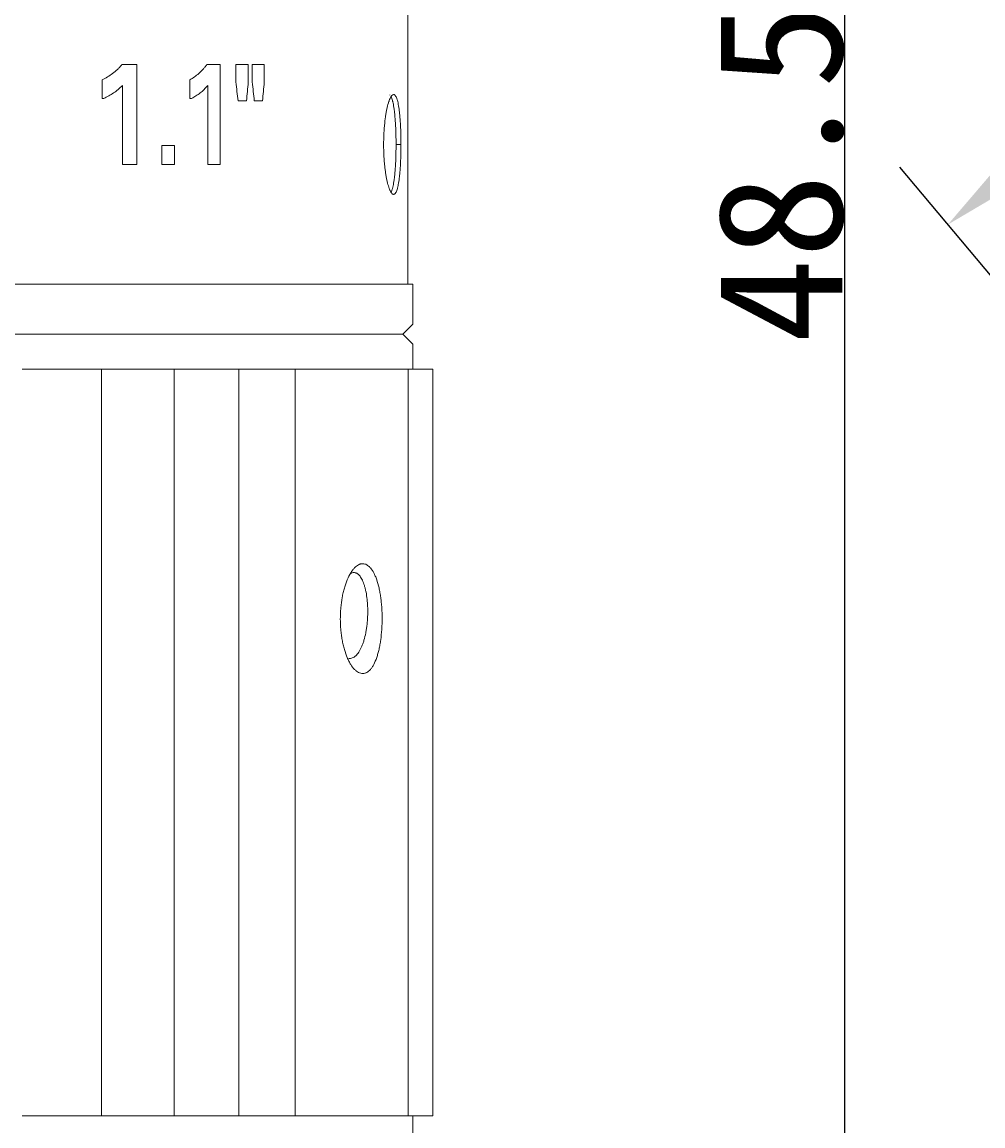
# Model space of a CAD drawing. Header units: millimetres. Extents: x 2789 to 5289, y -3142 to -1142.
# Tile 9 of 21: x 3767 to 4152, y -2693 to -2251. Entities that reach past the tile are written whole.
import ezdxf

# ---------------------------------------------------------------- set-up
doc = ezdxf.new("R2010")
doc.units = ezdxf.units.MM
doc.layers.add('標注線', color=7, linetype='Continuous')
doc.styles.get("Standard").update_dxf_attribs({"font": 'simsun.ttc'})
doc.dimstyles.new('ISO-25', dxfattribs={"dimtxt": 2.5, "dimasz": 40, "dimexe": 30, "dimexo": 0.625, "dimtad": 1, "dimdec": 4, "dimdsep": 46, "dimlunit": 6, "dimtxsty": 'Standard', "dimcen": 2.5, "dimadec": 0, "dimazin": 0, "dimtfac": 1, "dimtdec": 4, "dimtmove": 0, "dimatfit": 3, "dimfxl": 1, "dimtolj": 1, "dimtzin": 0, "dimarcsym": 0})

# ---------------------------------------------------------------- blocks, each defined once
blk = doc.blocks.new('*D49')
at = {"layer": 'Defpoints', "color": 0}
for p in [(3785.6, -1809.18), (4096.74, -1809.18), (3785.6, -2780.36)]:
    blk.add_point(p, dxfattribs=at)
at = {"layer": '標注線', "color": 0, "lineweight": -2}
for p, q in [((3786.23, -1809.18), (4126.74, -1809.18)), ((4096.74, -2740.36), (4096.74, -1849.18)), ((3786.23, -2780.36), (4126.74, -2780.36))]:
    blk.add_line(p, q, dxfattribs=at)
at = {"layer": '標注線', "color": 0}
for points in [[(4103.4, -1849.18), (4090.07, -1849.18), (4096.74, -1809.18)], [(4090.07, -2740.36), (4103.4, -2740.36), (4096.74, -2780.36)]]:
    blk.add_solid(points, dxfattribs=at)
at = {"layer": '標注線', "color": 0, "insert": (4071.11, -2294.77), "char_height": 2.5, "attachment_point": 5, "rotation": 90}
blk.add_mtext('{{\\H20x;48.56}}', dxfattribs=at)
blk = doc.blocks.new('*D52')
at = {"color": 0, "lineweight": -2}
for p, q in [((4790.08, -2362.65), (4486.4, -2000.73)), ((4475.04, -2049.42), (4168.63, -2306.54)), ((4422.38, -2671.18), (4118.7, -2309.27))]:
    blk.add_line(p, q, dxfattribs=at)
at = {"color": 0}
for points in [[(4479.33, -2054.53), (4470.76, -2044.32), (4505.69, -2023.71)], [(4164.34, -2301.43), (4172.91, -2311.65), (4137.98, -2332.25)]]:
    blk.add_solid(points, dxfattribs=at)
at = {"layer": 'Defpoints', "color": 0}
for p in [(4137.98, -2332.25), (4790.49, -2363.12), (4422.78, -2671.66)]:
    blk.add_point(p, dxfattribs=at)
at = {"color": 0, "insert": (4305.06, -2158.6), "char_height": 2.5, "attachment_point": 5, "rotation": 40}
blk.add_mtext('\\A1;{{\\H20x;24}}', dxfattribs=at)

msp = doc.modelspace()

# ---------------------------------------------------------------- linework, layer by layer
at = {"lineweight": 18}
for p, q in [((3921.58515, -2356.15503), (3921.58515, -2172.15503)), ((3806.99468, -2268.15503), (3807.6899, -2268.15503)), ((3813.04633, -2268.15503), (3807.6899, -2268.15503)), ((3813.04633, -2308.15503), (3813.04633, -2268.15503)), ((3841.03318, -2268.15503), (3841.81893, -2268.15503)), ((3846.41415, -2268.15503), (3841.81893, -2268.15503)), ((3846.41415, -2308.15503), (3846.41415, -2268.15503)), ((3852.68673, -2268.15503), (3853.50348, -2268.15503)), ((3852.68673, -2268.15503), (3852.68673, -2275.11882)), ((3857.65779, -2268.15503), (3853.50348, -2268.15503)), ((3857.65779, -2275.11882), (3857.65779, -2268.15503)), ((3859.26005, -2268.15503), (3860.09429, -2268.15503)), ((3859.26005, -2268.15503), (3859.26005, -2275.11882)), ((3864.03055, -2268.15503), (3860.09429, -2268.15503)), ((3864.03055, -2275.11882), (3864.03055, -2268.15503)), ((3799.0558, -2274.25531), (3799.0558, -2281.69263)), ((3807.18488, -2276.53943), (3807.18488, -2308.15503)), ((3834.172, -2274.25531), (3834.172, -2281.69263)), ((3841.38421, -2276.53943), (3841.38421, -2308.15503)), ((3799.0558, -2281.69263), (3799.72991, -2281.69263)), ((3834.172, -2281.69263), (3834.93951, -2281.69263)), ((3914.41639, -2280.38463), (3914.32297, -2280.30685)), ((3853.54072, -2282.66756), (3854.35974, -2282.66756)), ((3854.35974, -2282.66756), (3856.91543, -2282.66756)), ((3860.04531, -2282.66756), (3860.88163, -2282.66756)), ((3860.88163, -2282.66756), (3863.35243, -2282.66756)), ((3822.9463, -2300.52272), (3823.68394, -2300.52272)), ((3822.9463, -2300.52272), (3822.9463, -2308.15503)), ((3828.11491, -2300.52272), (3823.68394, -2300.52272)), ((3828.11491, -2308.15503), (3828.11491, -2300.52272)), ((3807.18488, -2308.15503), (3813.04633, -2308.15503)), ((3822.9463, -2308.15503), (3823.68394, -2308.15503)), ((3823.68394, -2308.15503), (3828.11491, -2308.15503)), ((3841.38421, -2308.15503), (3846.41415, -2308.15503)), ((3923.60468, -2356.15503), (3356.60468, -2356.15503)), ((3923.60468, -2372.15503), (3923.60468, -2356.15503)), ((3919.60468, -2376.15503), (3923.60468, -2372.15503)), ((3209.45571, -2376.15503), (3919.60468, -2376.15503)), ((3358.60468, -2376.15503), (3919.60468, -2376.15503)), ((3923.60468, -2380.15503), (3919.60468, -2376.15503)), ((3923.60468, -2390.15503), (3923.60468, -2380.15503)), ((3798.84964, -2390.15503), (3766.99848, -2390.15503)), ((3798.84964, -2390.15503), (3827.90163, -2390.15503)), ((3798.84964, -2689.35503), (3798.84964, -2390.15503)), ((3853.88291, -2390.15503), (3827.90163, -2390.15503)), ((3827.90163, -2689.35503), (3827.90163, -2390.15503)), ((3853.88291, -2390.15503), (3876.46705, -2390.15503)), ((3853.88291, -2689.35503), (3853.88291, -2390.15503)), ((3921.71337, -2390.15503), (3876.46705, -2390.15503)), ((3876.46705, -2689.35503), (3876.46705, -2390.15503)), ((3921.71332, -2390.15503), (3928.7265, -2390.15503)), ((3921.71337, -2689.35503), (3921.71337, -2390.15503)), ((3931.54604, -2390.15503), (3928.7265, -2390.15503)), ((3931.54604, -2689.35503), (3931.54604, -2390.15503)), ((3798.84964, -2689.35503), (3766.99848, -2689.35503)), ((3827.90163, -2689.35503), (3798.84964, -2689.35503)), ((3853.88291, -2689.35503), (3827.90163, -2689.35503)), ((3876.46705, -2689.35503), (3853.88291, -2689.35503)), ((3921.71337, -2689.35503), (3876.46705, -2689.35503)), ((3921.71332, -2689.35503), (3928.7265, -2689.35503)), ((3923.60468, -2699.35503), (3923.60468, -2689.35503)), ((3931.54604, -2689.35503), (3928.7265, -2689.35503))]:
    msp.add_line(p, q, dxfattribs=at)
at = {"lineweight": 13}
msp.add_line((3918.82189, -2300.15503), (3916.84947, -2300.15503), dxfattribs=at)
at = {"lineweight": 18}
for points, knots in [([(3806.99468, -2268.15503), (3806.71213, -2268.50214), (3806.42111, -2268.83542), (3805.82342, -2269.47677), (3805.51676, -2269.78477), (3804.57922, -2270.67046), (3803.92942, -2271.21161), (3802.588, -2272.21282), (3801.90081, -2272.66961), (3800.49844, -2273.5125), (3799.78324, -2273.89854), (3799.0558, -2274.25531)], [0, 0, 0, 0, 0.125, 0.125, 0.25, 0.25, 0.5, 0.5, 0.75, 0.75, 1, 1, 1, 1]), ([(3841.03318, -2268.15503), (3840.79004, -2268.50214), (3840.53949, -2268.83541), (3840.02467, -2269.47676), (3839.76039, -2269.78476), (3838.95201, -2270.67046), (3838.39117, -2271.2116), (3837.23211, -2272.21281), (3836.63771, -2272.6696), (3835.42333, -2273.5125), (3834.80333, -2273.89854), (3834.172, -2274.25531)], [0, 0, 0, 0, 0.125, 0.125, 0.25, 0.25, 0.5, 0.5, 0.75, 0.75, 1, 1, 1, 1]), ([(3799.72991, -2281.69263), (3800.39827, -2281.37448), (3801.05973, -2281.03776), (3802.3634, -2280.31666), (3803.00549, -2279.93252), (3804.26484, -2279.0993), (3804.88089, -2278.6511), (3806.06905, -2277.67017), (3806.64231, -2277.13743), (3807.18488, -2276.53943)], [0, 0, 0, 0, 0.25, 0.25, 0.5, 0.5, 0.75, 0.75, 1, 1, 1, 1]), ([(3834.93951, -2281.69263), (3835.51955, -2281.37448), (3836.09303, -2281.03776), (3837.22213, -2280.31666), (3837.77767, -2279.93252), (3838.86618, -2279.0993), (3839.3981, -2278.6511), (3840.42305, -2277.67017), (3840.91705, -2277.13743), (3841.38421, -2276.53943)], [0, 0, 0, 0, 0.25, 0.25, 0.5, 0.5, 0.75, 0.75, 1, 1, 1, 1]), ([(3911.87597, -2300.15503), (3911.87597, -2298.83361), (3911.90535, -2297.53431), (3911.99112, -2295.6172), (3912.0267, -2294.9835), (3912.09062, -2294.04115), (3912.11373, -2293.72785), (3912.16331, -2293.10653), (3912.18967, -2292.79988), (3912.329, -2291.28629), (3912.46447, -2290.13772), (3912.66151, -2288.77913), (3912.70232, -2288.5113), (3912.7867, -2287.98355), (3912.83041, -2287.72295), (3912.96472, -2286.95872), (3913.05826, -2286.47378), (3913.34979, -2285.09034), (3913.55857, -2284.26253), (3913.83559, -2283.3487), (3913.89197, -2283.17159), (3914.00525, -2282.83297), (3914.17612, -2282.34784), (3914.46514, -2281.65096), (3914.70004, -2281.21077), (3914.87738, -2280.92523), (3914.93669, -2280.8375), (3915.05568, -2280.6772), (3915.11547, -2280.60453), (3915.41215, -2280.2832), (3915.64422, -2280.15593), (3915.98406, -2280.15459), (3916.09596, -2280.18596), (3916.26173, -2280.28222), (3916.31666, -2280.32259), (3916.4246, -2280.4189), (3916.47778, -2280.4749), (3916.7398, -2280.79349), (3916.93711, -2281.17076), (3917.16964, -2281.7962), (3917.21543, -2281.92905), (3917.30563, -2282.21058), (3917.34993, -2282.35901), (3917.47936, -2282.82312), (3917.56151, -2283.15899), (3917.79649, -2284.2441), (3917.93792, -2285.07009), (3918.1293, -2286.46906), (3918.18872, -2286.95587), (3918.29907, -2287.96494), (3918.40111, -2289.01083), (3918.48758, -2290.12981), (3918.56654, -2291.28612), (3918.60236, -2291.88549), (3918.69674, -2293.70257), (3918.74323, -2294.949), (3918.79023, -2296.87065), (3918.80208, -2297.52093), (3918.81794, -2298.83536), (3918.82189, -2299.49432), (3918.82189, -2300.15503)], [0, 0, 0, 0, 0.0625, 0.0625, 0.09375, 0.09375, 0.109375, 0.109375, 0.125, 0.125, 0.1875, 0.1875, 0.203125, 0.203125, 0.21875, 0.21875, 0.25, 0.25, 0.3125, 0.3125, 0.328125, 0.328125, 0.34375, 0.375, 0.40625, 0.40625, 0.421875, 0.421875, 0.4375, 0.4375, 0.5, 0.5, 0.53125, 0.53125, 0.546875, 0.546875, 0.5625, 0.5625, 0.625, 0.625, 0.640625, 0.640625, 0.65625, 0.65625, 0.6875, 0.6875, 0.75, 0.75, 0.78125, 0.78125, 0.8125, 0.84375, 0.84375, 0.875, 0.875, 0.9375, 0.9375, 0.96875, 0.96875, 1, 1, 1, 1]), ([(3916.84947, -2300.15503), (3916.84947, -2298.83361), (3916.83385, -2297.53431), (3916.7874, -2295.61719), (3916.76804, -2294.98349), (3916.73286, -2294.04114), (3916.72009, -2293.72784), (3916.69252, -2293.10652), (3916.67779, -2292.79987), (3916.59942, -2291.28628), (3916.52173, -2290.13771), (3916.40401, -2288.77912), (3916.37942, -2288.5113), (3916.32808, -2287.98355), (3916.30124, -2287.72295), (3916.2179, -2286.95871), (3916.15874, -2286.47378), (3915.97005, -2285.09035), (3915.82945, -2284.26253), (3915.63225, -2283.3487), (3915.59161, -2283.17159), (3915.50885, -2282.83297), (3915.38238, -2282.34785), (3915.1598, -2281.65096), (3914.96859, -2281.21077), (3914.86449, -2281.0108), (3914.85948, -2281.00126), (3914.85445, -2280.9918)], [0, 0, 0, 0, 0.153250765, 0.153250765, 0.229876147, 0.229876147, 0.268188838, 0.268188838, 0.306501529, 0.306501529, 0.459752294, 0.459752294, 0.498064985, 0.498064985, 0.536377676, 0.536377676, 0.613003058, 0.613003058, 0.766253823, 0.766253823, 0.804566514, 0.804566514, 0.842879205, 0.919504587, 0.996129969, 0.996129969, 1, 1, 1, 1]), ([(3918.82189, -2300.15503), (3918.82189, -2301.47645), (3918.80624, -2302.77574), (3918.75968, -2304.69286), (3918.74027, -2305.32656), (3918.70502, -2306.26891), (3918.69222, -2306.58221), (3918.6646, -2307.20353), (3918.64984, -2307.51017), (3918.5713, -2309.02377), (3918.49345, -2310.17234), (3918.37552, -2311.53093), (3918.35089, -2311.79876), (3918.29946, -2312.3265), (3918.27258, -2312.5871), (3918.1891, -2313.35134), (3918.12984, -2313.83628), (3917.94089, -2315.21971), (3917.8001, -2316.04753), (3917.60269, -2316.96136), (3917.56201, -2317.13847), (3917.47916, -2317.47709), (3917.35257, -2317.96222), (3917.12982, -2318.6591), (3916.93849, -2319.09929), (3916.78977, -2319.38483), (3916.73933, -2319.47256), (3916.63663, -2319.63286), (3916.58427, -2319.70552), (3916.32061, -2320.02686), (3916.10201, -2320.15413), (3915.76231, -2320.15547), (3915.64711, -2320.1241), (3915.47131, -2320.02784), (3915.41218, -2319.98746), (3915.29425, -2319.89116), (3915.23529, -2319.83516), (3914.94052, -2319.51656), (3914.70483, -2319.1393), (3914.41173, -2318.51386), (3914.35319, -2318.38101), (3914.23632, -2318.09947), (3914.17811, -2317.95105), (3914.00577, -2317.48694), (3913.89332, -2317.15107), (3913.56374, -2316.06596), (3913.35431, -2315.23997), (3913.05913, -2313.84099), (3912.96531, -2313.35419), (3912.78779, -2312.34511), (3912.62014, -2311.29923), (3912.47298, -2310.18025), (3912.33673, -2309.02393), (3912.27389, -2308.42456), (3912.10647, -2306.60749), (3912.02141, -2305.36106), (3911.93485, -2303.43941), (3911.91284, -2302.78913), (3911.88335, -2301.4747), (3911.87597, -2300.81574), (3911.87597, -2300.15503)], [0, 0, 0, 0, 0.0625, 0.0625, 0.09375, 0.09375, 0.109375, 0.109375, 0.125, 0.125, 0.1875, 0.1875, 0.203125, 0.203125, 0.21875, 0.21875, 0.25, 0.25, 0.3125, 0.3125, 0.328125, 0.328125, 0.34375, 0.375, 0.40625, 0.40625, 0.421875, 0.421875, 0.4375, 0.4375, 0.5, 0.5, 0.53125, 0.53125, 0.546875, 0.546875, 0.5625, 0.5625, 0.625, 0.625, 0.640625, 0.640625, 0.65625, 0.65625, 0.6875, 0.6875, 0.75, 0.75, 0.78125, 0.78125, 0.8125, 0.84375, 0.84375, 0.875, 0.875, 0.9375, 0.9375, 0.96875, 0.96875, 1, 1, 1, 1]), ([(3914.85899, -2319.30993), (3914.96008, -2319.11838), (3915.05807, -2318.89475), (3915.19958, -2318.51385), (3915.24535, -2318.381), (3915.33547, -2318.09947), (3915.37973, -2317.95105), (3915.50905, -2317.48693), (3915.59112, -2317.15106), (3915.82584, -2316.06595), (3915.96709, -2315.23997), (3916.15819, -2313.84099), (3916.21752, -2313.35419), (3916.32769, -2312.34512), (3916.42955, -2311.29923), (3916.51586, -2310.18026), (3916.59467, -2309.02394), (3916.63041, -2308.42457), (3916.7246, -2306.6075), (3916.77098, -2305.36107), (3916.81788, -2303.43941), (3916.82971, -2302.78913), (3916.84553, -2301.4747), (3916.84947, -2300.81574), (3916.84947, -2300.15503)], [0, 0, 0, 0, 0.078517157, 0.078517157, 0.116912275, 0.116912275, 0.155307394, 0.155307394, 0.232097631, 0.232097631, 0.385678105, 0.385678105, 0.462468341, 0.462468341, 0.539258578, 0.616048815, 0.616048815, 0.692839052, 0.692839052, 0.846419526, 0.846419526, 0.923209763, 0.923209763, 1, 1, 1, 1]), ([(3903.49765, -2512.15503), (3902.94863, -2512.16265), (3902.40128, -2512.0197), (3901.58235, -2511.60297), (3901.30975, -2511.42994), (3900.90156, -2511.11881), (3900.76536, -2511.00624), (3900.49445, -2510.76461), (3900.36022, -2510.63601), (3899.69519, -2509.95472), (3899.18259, -2509.28825), (3898.56921, -2508.29941), (3898.44791, -2508.09384), (3898.20816, -2507.66685), (3898.08939, -2507.4448), (3897.74012, -2506.75937), (3897.51709, -2506.27799), (3896.87755, -2504.76248), (3896.4902, -2503.65782), (3896.05867, -2502.1562), (3895.97481, -2501.84886), (3895.81393, -2501.22653), (3895.73695, -2500.9118), (3895.51636, -2499.95707), (3895.24967, -2498.65613), (3895.03769, -2497.3003), (3894.89989, -2496.26245), (3894.85749, -2495.91299), (3894.77997, -2495.20691), (3894.74477, -2494.84929), (3894.58886, -2493.06091), (3894.52658, -2491.6224), (3894.52555, -2489.45318), (3894.54076, -2488.72817), (3894.58742, -2487.6377), (3894.60699, -2487.27371), (3894.65364, -2486.55305), (3894.68074, -2486.19533), (3894.83488, -2484.41956), (3895.01747, -2483.03983), (3895.37777, -2481.03114), (3895.51313, -2480.36895), (3895.80735, -2479.09242), (3895.96659, -2478.47543), (3896.30816, -2477.28277), (3896.49046, -2476.70708), (3896.78082, -2475.87452), (3896.88043, -2475.60218), (3897.08531, -2475.06799), (3897.19084, -2474.80553), (3897.72948, -2473.52781), (3898.19102, -2472.62328), (3898.92447, -2471.43657), (3899.17592, -2471.06976), (3899.56343, -2470.5637), (3899.69466, -2470.40195), (3899.95807, -2470.09591), (3900.09038, -2469.95139), (3900.75476, -2469.27021), (3901.29506, -2468.85563), (3901.98026, -2468.5029), (3902.11781, -2468.44076), (3902.39394, -2468.3339), (3902.53273, -2468.28916), (3902.94766, -2468.18305), (3903.22318, -2468.14923), (3903.49764, -2468.15503)], [0, 0, 0, 0, 0.0625, 0.0625, 0.09375, 0.09375, 0.109375, 0.109375, 0.125, 0.125, 0.1875, 0.1875, 0.203125, 0.203125, 0.21875, 0.21875, 0.25, 0.25, 0.3125, 0.3125, 0.328125, 0.328125, 0.34375, 0.34375, 0.375, 0.40625, 0.40625, 0.421875, 0.421875, 0.4375, 0.4375, 0.5, 0.5, 0.53125, 0.53125, 0.546875, 0.546875, 0.5625, 0.5625, 0.625, 0.625, 0.65625, 0.65625, 0.6875, 0.6875, 0.71875, 0.71875, 0.734375, 0.734375, 0.75, 0.75, 0.8125, 0.8125, 0.84375, 0.84375, 0.859375, 0.859375, 0.875, 0.875, 0.9375, 0.9375, 0.953125, 0.953125, 0.96875, 0.96875, 1, 1, 1, 1]), ([(3897.89093, -2506.09558), (3898.37273, -2506.15652), (3898.84914, -2506.09115), (3899.55212, -2505.82647), (3899.78453, -2505.71002), (3900.12999, -2505.49216), (3900.24485, -2505.41211), (3900.47111, -2505.23909), (3900.58276, -2505.14599), (3901.13366, -2504.6478), (3901.55128, -2504.1449), (3902.14924, -2503.23347), (3902.34455, -2502.90154), (3902.71784, -2502.19819), (3902.89662, -2501.82586), (3903.2391, -2501.04062), (3903.40279, -2500.62773), (3903.63692, -2499.97742), (3903.71306, -2499.75548), (3903.86146, -2499.301), (3903.93391, -2499.06776), (3904.28345, -2497.88353), (3904.52208, -2496.88406), (3904.82587, -2495.3108), (3904.91801, -2494.77389), (3905.04257, -2493.94917), (3905.08181, -2493.67088), (3905.15483, -2493.11432), (3905.18874, -2492.83524), (3905.34557, -2491.43593), (3905.43087, -2490.30409), (3905.49689, -2488.58729), (3905.50836, -2488.00977), (3905.51065, -2486.87357), (3905.50165, -2486.31203), (3905.4645, -2485.20174), (3905.43636, -2484.65301), (3905.37994, -2483.83949), (3905.35876, -2483.56992), (3905.31161, -2483.03402), (3905.28556, -2482.76715), (3905.14464, -2481.45453), (3904.9976, -2480.46443), (3904.72523, -2479.06573), (3904.62561, -2478.61402), (3904.46308, -2477.95856), (3904.40682, -2477.74422), (3904.29118, -2477.32718), (3904.23167, -2477.12397), (3903.92602, -2476.13381), (3903.65574, -2475.42368), (3903.21288, -2474.47973), (3903.05822, -2474.1844), (3902.7412, -2473.64468), (3902.5785, -2473.39927), (3902.07744, -2472.73429), (3901.72552, -2472.3857), (3901.26542, -2472.07013), (3901.17235, -2472.01308), (3900.98563, -2471.91204), (3900.70421, -2471.77972), (3900.41921, -2471.70497), (3900.22799, -2471.68138)], [0, 0, 0, 0, 0.0625, 0.0625, 0.09375, 0.09375, 0.109375, 0.109375, 0.125, 0.125, 0.1875, 0.1875, 0.21875, 0.21875, 0.25, 0.25, 0.28125, 0.28125, 0.296875, 0.296875, 0.3125, 0.3125, 0.375, 0.375, 0.40625, 0.40625, 0.421875, 0.421875, 0.4375, 0.4375, 0.5, 0.5, 0.53125, 0.53125, 0.5625, 0.5625, 0.59375, 0.59375, 0.609375, 0.609375, 0.625, 0.625, 0.6875, 0.6875, 0.71875, 0.71875, 0.734375, 0.734375, 0.75, 0.75, 0.8125, 0.8125, 0.84375, 0.84375, 0.875, 0.875, 0.9375, 0.9375, 0.953125, 0.953125, 0.96875, 1, 1, 1, 1]), ([(3898.75599, -2471.9781), (3898.90386, -2471.89809), (3899.05162, -2471.83315), (3899.54104, -2471.66769), (3899.88285, -2471.63135), (3900.22799, -2471.68138)], [0, 0, 0, 0, 0.302037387, 0.302037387, 1, 1, 1, 1]), ([(3903.49764, -2468.15503), (3904.04662, -2468.14834), (3904.57854, -2468.29096), (3905.35326, -2468.70722), (3905.60761, -2468.88007), (3905.98342, -2469.19099), (3906.10795, -2469.30347), (3906.35413, -2469.54509), (3906.47528, -2469.6737), (3907.07162, -2470.35508), (3907.51878, -2471.02179), (3908.04205, -2472.01053), (3908.14491, -2472.21606), (3908.34708, -2472.64293), (3908.44663, -2472.86486), (3908.73802, -2473.55045), (3908.92192, -2474.03188), (3909.44423, -2475.54746), (3909.75355, -2476.65205), (3910.09325, -2478.15332), (3910.15898, -2478.46054), (3910.28472, -2479.08307), (3910.34464, -2479.39789), (3910.51579, -2480.35284), (3910.72114, -2481.65396), (3910.88255, -2483.00973), (3910.9871, -2484.04742), (3911.01919, -2484.39681), (3911.07777, -2485.10272), (3911.10432, -2485.46027), (3911.22181, -2487.24916), (3911.26832, -2488.68781), (3911.26907, -2490.85687), (3911.25769, -2491.58175), (3911.2227, -2492.67194), (3911.20801, -2493.03603), (3911.17296, -2493.75688), (3911.15257, -2494.11468), (3911.03645, -2495.89077), (3910.89852, -2497.27049), (3910.62257, -2499.27881), (3910.51836, -2499.94099), (3910.29008, -2501.21779), (3910.16575, -2501.83483), (3909.89682, -2503.02751), (3909.75223, -2503.60317), (3909.51974, -2504.43564), (3909.43964, -2504.70795), (3909.27408, -2505.24205), (3909.18843, -2505.50442), (3908.74861, -2506.78262), (3908.36465, -2507.68724), (3907.73908, -2508.87368), (3907.52218, -2509.24034), (3907.18362, -2509.74622), (3907.06826, -2509.90793), (3906.83508, -2510.21404), (3906.71721, -2510.35858), (3906.12148, -2511.03991), (3905.62473, -2511.45456), (3904.97687, -2511.8073), (3904.84593, -2511.86944), (3904.58124, -2511.97628), (3904.44726, -2512.02102), (3904.04379, -2512.12712), (3903.77211, -2512.16091), (3903.49765, -2512.15503)], [0, 0, 0, 0, 0.0625, 0.0625, 0.09375, 0.09375, 0.109375, 0.109375, 0.125, 0.125, 0.1875, 0.1875, 0.203125, 0.203125, 0.21875, 0.21875, 0.25, 0.25, 0.3125, 0.3125, 0.328125, 0.328125, 0.34375, 0.34375, 0.375, 0.40625, 0.40625, 0.421875, 0.421875, 0.4375, 0.4375, 0.5, 0.5, 0.53125, 0.53125, 0.546875, 0.546875, 0.5625, 0.5625, 0.625, 0.625, 0.65625, 0.65625, 0.6875, 0.6875, 0.71875, 0.71875, 0.734375, 0.734375, 0.75, 0.75, 0.8125, 0.8125, 0.84375, 0.84375, 0.859375, 0.859375, 0.875, 0.875, 0.9375, 0.9375, 0.953125, 0.953125, 0.96875, 0.96875, 1, 1, 1, 1])]:
    msp.add_open_spline(points, degree=3, knots=knots, dxfattribs=at)
for points in [[(3852.68673, -2275.11882), (3852.9722, -2277.63507), (3853.25686, -2280.15131), (3853.54072, -2282.66756)], [(3856.91543, -2282.66756), (3857.16352, -2280.15131), (3857.41097, -2277.63507), (3857.65779, -2275.11882)], [(3859.26005, -2275.11882), (3859.52256, -2277.63507), (3859.78431, -2280.15131), (3860.04531, -2282.66756)], [(3863.35243, -2282.66756), (3863.57906, -2280.15131), (3863.80511, -2277.63507), (3864.03055, -2275.11882)]]:
    msp.add_open_spline(points, degree=3, dxfattribs=at)

# ---------------------------------------------------------------- dimensions: what is measured, and where the dimension line sits
dim = msp.add_linear_dim(base=(4137.98443, -2332.25076), p1=(4790.48607, -2363.12449), p2=(4422.78473, -2671.66254), angle=220, text='{{\\H20x;24}}', dimstyle='ISO-25')
dim.commit()
dim.dimension.update_dxf_attribs({"geometry": '*D52', "text_midpoint": (4321.53552, -2178.23311), "dimtype": 161})
at = {"layer": '標注線'}
dim = msp.add_linear_dim(base=(4096.73787, -1809.18375), p1=(3785.60468, -2780.35503), p2=(3785.60468, -1809.18375), angle=90, text='{{\\H20x;48.56}}', dimstyle='ISO-25', override={"dimdec": 1, "dimdsep": 44, "dimlunit": 2, "dimtdec": 1, "dimtolj": 0, "dimtzin": 8}, dxfattribs=at)
dim.commit()
dim.dimension.update_dxf_attribs({"geometry": '*D49', "text_midpoint": (4071.11287, -2294.76939)})

doc.saveas('drawing.dxf')
